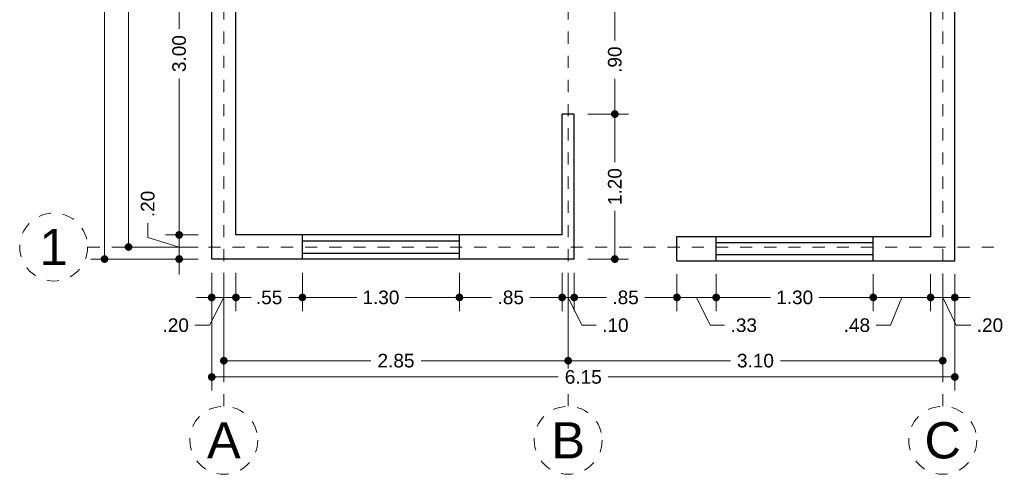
# Model space of a CAD drawing. Header units: millimetres. Extents: x 2565.3 to 2573.5, y 873.1 to 887.3.
# Tile 1 of 3: x 2565.3 to 2573.5, y 873.1 to 876.8. Entities that reach past the tile are written whole.
import ezdxf
from ezdxf.enums import TextEntityAlignment as Align

# ---------------------------------------------------------------- set-up
doc = ezdxf.new("R2010")
doc.units = ezdxf.units.MM
doc.header["$LTSCALE"] = 0.001
doc.linetypes.add('CENTER2', pattern=[28.575, 19.05, -3.175, 3.175, -3.175])
for name, color, linetype, lineweight in [('Cotas', 7, 'Continuous', 18), ('Ejes', 7, 'CENTER2', 5), ('Muros', 7, 'Continuous', 30), ('Ventanas', 250, 'Continuous', 25)]:
    doc.layers.add(name, color=color, linetype=linetype, lineweight=lineweight)
doc.styles.get("Standard").update_dxf_attribs({"font": 'arial.ttf'})
doc.dimstyles.new('1-75', dxfattribs={"dimscale": 75, "dimtxt": 0.0015, "dimasz": 0.00085, "dimexe": 0.0015, "dimexo": 0.0015, "dimgap": 0.0008, "dimtad": 0, "dimzin": 4, "dimdsep": 46, "dimtxsty": 'Standard', "dimblk": 'DOT', "dimcen": 0.0009, "dimclrd": 256, "dimclre": 256, "dimclrt": 256, "dimadec": 0, "dimazin": 0, "dimtfac": 1, "dimtofl": 0, "dimtmove": 1, "dimatfit": 2, "dimfxl": 0.0015, "dimtfill": 1, "dimtolj": 1, "dimtzin": 4, "dimlwd": -1, "dimlwe": -1, "dimarcsym": 0})

# ---------------------------------------------------------------- blocks, each defined once
blk = doc.blocks.new('_DOT')
at = {"color": 0, "linetype": 'ByBlock'}
blk.add_line((-0.5, 0), (-1, 0), dxfattribs=at)
at = {"color": 0, "linetype": 'ByBlock', "const_width": 0.5}
blk.add_lwpolyline([(-0.25, 0, 1), (0.25, 0, 1)], format="xyb", close=True, dxfattribs=at)
blk = doc.blocks.new('*D3')
at = {"layer": 'Cotas', "transparency": 16777216}
for p, q in [((2566.9004, 874.7202), (2566.9004, 873.7448)), ((2573.0504, 874.7072), (2573.0504, 873.7448)), ((2566.9641, 873.8573), (2569.7685, 873.8573)), ((2572.9866, 873.8573), (2570.1822, 873.8573))]:
    blk.add_line(p, q, dxfattribs=at)
at = {"layer": 'Defpoints', "color": 0, "transparency": 16777216}
for p in [(2566.9004, 874.8327), (2573.0504, 874.8197), (2573.0504, 873.8573)]:
    blk.add_point(p, dxfattribs=at)
at = {"layer": 'Cotas', "transparency": 16777216, "xscale": 0.06375, "yscale": 0.06375, "zscale": 0.06375, "rotation": 180}
blk.add_blockref('_DOT', (2566.9004, 873.8573), dxfattribs=at)
at = {"layer": 'Cotas', "transparency": 16777216, "xscale": 0.06375, "yscale": 0.06375, "zscale": 0.06375}
blk.add_blockref('_DOT', (2573.0504, 873.8573), dxfattribs=at)
at = {"layer": 'Cotas', "transparency": 16777216, "insert": (2569.9754, 873.8573), "char_height": 0.1125, "attachment_point": 5, "bg_fill": 3, "box_fill_scale": 1.1, "bg_fill_color": 256, "bg_fill_true_color": 13158600, "bg_fill_transparency": 0}
blk.add_mtext('\\A1;6.15', dxfattribs=at)
blk = doc.blocks.new('*D4')
at = {"layer": 'Cotas', "transparency": 16777216}
for p, q in [((2567.6504, 874.7202), (2567.6504, 874.4029)), ((2568.9504, 874.7202), (2568.9504, 874.4029)), ((2567.7141, 874.5154), (2568.0998, 874.5154)), ((2568.8866, 874.5154), (2568.501, 874.5154))]:
    blk.add_line(p, q, dxfattribs=at)
at = {"layer": 'Defpoints', "color": 0, "transparency": 16777216}
for p in [(2567.6504, 874.8327), (2568.9504, 874.8327), (2568.9504, 874.5154)]:
    blk.add_point(p, dxfattribs=at)
at = {"layer": 'Cotas', "transparency": 16777216, "xscale": 0.06375, "yscale": 0.06375, "zscale": 0.06375, "rotation": 180}
blk.add_blockref('_DOT', (2567.6504, 874.5154), dxfattribs=at)
at = {"layer": 'Cotas', "transparency": 16777216, "xscale": 0.06375, "yscale": 0.06375, "zscale": 0.06375}
blk.add_blockref('_DOT', (2568.9504, 874.5154), dxfattribs=at)
at = {"layer": 'Cotas', "transparency": 16777216, "insert": (2568.3004, 874.5154), "char_height": 0.1125, "attachment_point": 5, "bg_fill": 3, "box_fill_scale": 1.1, "bg_fill_color": 256, "bg_fill_true_color": 13158600, "bg_fill_transparency": 0}
blk.add_mtext('\\A1;1.30', dxfattribs=at)
blk = doc.blocks.new('*D5')
at = {"layer": 'Cotas', "transparency": 16777216}
for p, q in [((2567.0004, 874.7202), (2567.0004, 873.8795)), ((2569.8504, 874.7202), (2569.8504, 873.8795)), ((2567.0641, 873.992), (2568.2179, 873.992)), ((2569.7866, 873.992), (2568.6329, 873.992))]:
    blk.add_line(p, q, dxfattribs=at)
at = {"layer": 'Defpoints', "color": 0, "transparency": 16777216}
for p in [(2567.0004, 874.8327), (2569.8504, 874.8327), (2569.8504, 873.992)]:
    blk.add_point(p, dxfattribs=at)
at = {"layer": 'Cotas', "transparency": 16777216, "xscale": 0.06375, "yscale": 0.06375, "zscale": 0.06375, "rotation": 180}
blk.add_blockref('_DOT', (2567.0004, 873.992), dxfattribs=at)
at = {"layer": 'Cotas', "transparency": 16777216, "xscale": 0.06375, "yscale": 0.06375, "zscale": 0.06375}
blk.add_blockref('_DOT', (2569.8504, 873.992), dxfattribs=at)
at = {"layer": 'Cotas', "transparency": 16777216, "insert": (2568.4254, 873.992), "char_height": 0.1125, "attachment_point": 5, "bg_fill": 3, "box_fill_scale": 1.1, "bg_fill_color": 256, "bg_fill_true_color": 13158600, "bg_fill_transparency": 0}
blk.add_mtext('\\A1;2.85', dxfattribs=at)
blk = doc.blocks.new('*D6')
at = {"layer": 'Cotas', "transparency": 16777216}
for p, q in [((2569.8504, 874.7202), (2569.8504, 873.8795)), ((2572.9504, 874.7072), (2572.9504, 873.8795)), ((2569.9141, 873.992), (2571.1945, 873.992)), ((2572.8866, 873.992), (2571.6063, 873.992))]:
    blk.add_line(p, q, dxfattribs=at)
at = {"layer": 'Defpoints', "color": 0, "transparency": 16777216}
for p in [(2569.8504, 874.8327), (2572.9504, 874.8197), (2572.9504, 873.992)]:
    blk.add_point(p, dxfattribs=at)
at = {"layer": 'Cotas', "transparency": 16777216, "xscale": 0.06375, "yscale": 0.06375, "zscale": 0.06375, "rotation": 180}
blk.add_blockref('_DOT', (2569.8504, 873.992), dxfattribs=at)
at = {"layer": 'Cotas', "transparency": 16777216, "xscale": 0.06375, "yscale": 0.06375, "zscale": 0.06375}
blk.add_blockref('_DOT', (2572.9504, 873.992), dxfattribs=at)
at = {"layer": 'Cotas', "transparency": 16777216, "insert": (2571.4004, 873.992), "char_height": 0.1125, "attachment_point": 5, "bg_fill": 3, "box_fill_scale": 1.1, "bg_fill_color": 256, "bg_fill_true_color": 13158600, "bg_fill_transparency": 0}
blk.add_mtext('\\A1;3.10', dxfattribs=at)
blk = doc.blocks.new('*D7')
at = {"layer": 'Cotas', "transparency": 16777216}
for p, q in [((2568.9504, 874.7202), (2568.9504, 874.4029)), ((2569.8004, 874.7202), (2569.8004, 874.4029)), ((2569.0141, 874.5154), (2569.2164, 874.5154)), ((2569.7366, 874.5154), (2569.5343, 874.5154))]:
    blk.add_line(p, q, dxfattribs=at)
at = {"layer": 'Defpoints', "color": 0, "transparency": 16777216}
for p in [(2568.9504, 874.8327), (2569.8004, 874.8327), (2569.8004, 874.5154)]:
    blk.add_point(p, dxfattribs=at)
at = {"layer": 'Cotas', "transparency": 16777216, "xscale": 0.06375, "yscale": 0.06375, "zscale": 0.06375, "rotation": 180}
blk.add_blockref('_DOT', (2568.9504, 874.5154), dxfattribs=at)
at = {"layer": 'Cotas', "transparency": 16777216, "xscale": 0.06375, "yscale": 0.06375, "zscale": 0.06375}
blk.add_blockref('_DOT', (2569.8004, 874.5154), dxfattribs=at)
at = {"layer": 'Cotas', "transparency": 16777216, "insert": (2569.3754, 874.5154), "char_height": 0.1125, "attachment_point": 5, "bg_fill": 3, "box_fill_scale": 1.1, "bg_fill_color": 256, "bg_fill_true_color": 13158600, "bg_fill_transparency": 0}
blk.add_mtext('\\A1;.85', dxfattribs=at)
blk = doc.blocks.new('*D8')
at = {"layer": 'Cotas', "transparency": 16777216}
for p, q in [((2569.8004, 874.7202), (2569.8004, 874.4029)), ((2569.9004, 874.7202), (2569.9004, 874.4029)), ((2569.7366, 874.5154), (2569.6729, 874.5154)), ((2569.8004, 874.5154), (2569.9004, 874.5154)), ((2569.8504, 874.5154), (2569.9628, 874.2855)), ((2569.9641, 874.5154), (2570.0279, 874.5154)), ((2569.9628, 874.2855), (2570.0828, 874.2855))]:
    blk.add_line(p, q, dxfattribs=at)
at = {"layer": 'Defpoints', "color": 0, "transparency": 16777216}
for p in [(2569.8004, 874.8327), (2569.9004, 874.8327), (2569.9004, 874.5154)]:
    blk.add_point(p, dxfattribs=at)
at = {"layer": 'Cotas', "transparency": 16777216, "xscale": 0.06375, "yscale": 0.06375, "zscale": 0.06375}
blk.add_blockref('_DOT', (2569.8004, 874.5154), dxfattribs=at)
at = {"layer": 'Cotas', "transparency": 16777216, "xscale": 0.06375, "yscale": 0.06375, "zscale": 0.06375, "rotation": 180}
blk.add_blockref('_DOT', (2569.9004, 874.5154), dxfattribs=at)
at = {"layer": 'Cotas', "transparency": 16777216, "insert": (2570.2412, 874.2855), "char_height": 0.1125, "attachment_point": 5, "bg_fill": 3, "box_fill_scale": 1.1, "bg_fill_color": 256, "bg_fill_true_color": 13158600, "bg_fill_transparency": 0}
blk.add_mtext('\\A1;.10', dxfattribs=at)
blk = doc.blocks.new('*D9')
at = {"layer": 'Cotas', "transparency": 16777216}
for p, q in [((2569.9004, 874.7202), (2569.9004, 874.4029)), ((2570.7504, 874.7072), (2570.7504, 874.4029)), ((2569.9641, 874.5154), (2570.1664, 874.5154)), ((2570.6866, 874.5154), (2570.4843, 874.5154))]:
    blk.add_line(p, q, dxfattribs=at)
at = {"layer": 'Defpoints', "color": 0, "transparency": 16777216}
for p in [(2569.9004, 874.8327), (2570.7504, 874.8197), (2570.7504, 874.5154)]:
    blk.add_point(p, dxfattribs=at)
at = {"layer": 'Cotas', "transparency": 16777216, "xscale": 0.06375, "yscale": 0.06375, "zscale": 0.06375, "rotation": 180}
blk.add_blockref('_DOT', (2569.9004, 874.5154), dxfattribs=at)
at = {"layer": 'Cotas', "transparency": 16777216, "xscale": 0.06375, "yscale": 0.06375, "zscale": 0.06375}
blk.add_blockref('_DOT', (2570.7504, 874.5154), dxfattribs=at)
at = {"layer": 'Cotas', "transparency": 16777216, "insert": (2570.3254, 874.5154), "char_height": 0.1125, "attachment_point": 5, "bg_fill": 3, "box_fill_scale": 1.1, "bg_fill_color": 256, "bg_fill_true_color": 13158600, "bg_fill_transparency": 0}
blk.add_mtext('\\A1;.85', dxfattribs=at)
blk = doc.blocks.new('*D10')
at = {"layer": 'Cotas', "transparency": 16777216}
for p, q in [((2570.7504, 874.7072), (2570.7504, 874.4029)), ((2571.0754, 874.7072), (2571.0754, 874.4029)), ((2570.8141, 874.5154), (2571.0116, 874.5154)), ((2570.9129, 874.5154), (2571.0254, 874.2853)), ((2571.0254, 874.2853), (2571.1454, 874.2853))]:
    blk.add_line(p, q, dxfattribs=at)
at = {"layer": 'Defpoints', "color": 0, "transparency": 16777216}
for p in [(2570.7504, 874.8197), (2571.0754, 874.8197), (2571.0754, 874.5154)]:
    blk.add_point(p, dxfattribs=at)
at = {"layer": 'Cotas', "transparency": 16777216, "xscale": 0.06375, "yscale": 0.06375, "zscale": 0.06375, "rotation": 180}
blk.add_blockref('_DOT', (2570.7504, 874.5154), dxfattribs=at)
at = {"layer": 'Cotas', "transparency": 16777216, "xscale": 0.06375, "yscale": 0.06375, "zscale": 0.06375}
blk.add_blockref('_DOT', (2571.0754, 874.5154), dxfattribs=at)
at = {"layer": 'Cotas', "transparency": 16777216, "insert": (2571.3039, 874.2853), "char_height": 0.1125, "attachment_point": 5, "bg_fill": 3, "box_fill_scale": 1.1, "bg_fill_color": 256, "bg_fill_true_color": 13158600, "bg_fill_transparency": 0}
blk.add_mtext('\\A1;.33', dxfattribs=at)
blk = doc.blocks.new('*D11')
at = {"layer": 'Cotas', "transparency": 16777216}
for p, q in [((2571.0754, 874.7072), (2571.0754, 874.4029)), ((2572.3754, 874.7072), (2572.3754, 874.4029)), ((2571.1391, 874.5154), (2571.5248, 874.5154)), ((2572.3116, 874.5154), (2571.926, 874.5154))]:
    blk.add_line(p, q, dxfattribs=at)
at = {"layer": 'Defpoints', "color": 0, "transparency": 16777216}
for p in [(2571.0754, 874.8197), (2572.3754, 874.8197), (2572.3754, 874.5154)]:
    blk.add_point(p, dxfattribs=at)
at = {"layer": 'Cotas', "transparency": 16777216, "xscale": 0.06375, "yscale": 0.06375, "zscale": 0.06375, "rotation": 180}
blk.add_blockref('_DOT', (2571.0754, 874.5154), dxfattribs=at)
at = {"layer": 'Cotas', "transparency": 16777216, "xscale": 0.06375, "yscale": 0.06375, "zscale": 0.06375}
blk.add_blockref('_DOT', (2572.3754, 874.5154), dxfattribs=at)
at = {"layer": 'Cotas', "transparency": 16777216, "insert": (2571.7254, 874.5154), "char_height": 0.1125, "attachment_point": 5, "bg_fill": 3, "box_fill_scale": 1.1, "bg_fill_color": 256, "bg_fill_true_color": 13158600, "bg_fill_transparency": 0}
blk.add_mtext('\\A1;1.30', dxfattribs=at)
blk = doc.blocks.new('*D12')
at = {"layer": 'Cotas', "transparency": 16777216}
for p, q in [((2572.3754, 874.7072), (2572.3754, 874.4029)), ((2572.8504, 874.7072), (2572.8504, 874.4029)), ((2572.4391, 874.5154), (2572.7866, 874.5154)), ((2572.6129, 874.5154), (2572.5186, 874.2855)), ((2572.5186, 874.2855), (2572.3986, 874.2855))]:
    blk.add_line(p, q, dxfattribs=at)
at = {"layer": 'Defpoints', "color": 0, "transparency": 16777216}
for p in [(2572.3754, 874.8197), (2572.8504, 874.8197), (2572.8504, 874.5154)]:
    blk.add_point(p, dxfattribs=at)
at = {"layer": 'Cotas', "transparency": 16777216, "xscale": 0.06375, "yscale": 0.06375, "zscale": 0.06375, "rotation": 180}
blk.add_blockref('_DOT', (2572.3754, 874.5154), dxfattribs=at)
at = {"layer": 'Cotas', "transparency": 16777216, "xscale": 0.06375, "yscale": 0.06375, "zscale": 0.06375}
blk.add_blockref('_DOT', (2572.8504, 874.5154), dxfattribs=at)
at = {"layer": 'Cotas', "transparency": 16777216, "insert": (2572.24, 874.2855), "char_height": 0.1125, "attachment_point": 5, "bg_fill": 3, "box_fill_scale": 1.1, "bg_fill_color": 256, "bg_fill_true_color": 13158600, "bg_fill_transparency": 0}
blk.add_mtext('\\A1;.48', dxfattribs=at)
blk = doc.blocks.new('*D13')
at = {"layer": 'Cotas', "transparency": 16777216}
for p, q in [((2572.8504, 874.7072), (2572.8504, 874.4029)), ((2573.0504, 874.7072), (2573.0504, 874.4029)), ((2572.7866, 874.5154), (2572.7229, 874.5154)), ((2572.8504, 874.5154), (2573.0504, 874.5154)), ((2572.9504, 874.5154), (2573.0628, 874.2855)), ((2573.1141, 874.5154), (2573.1779, 874.5154)), ((2573.0628, 874.2855), (2573.1828, 874.2855))]:
    blk.add_line(p, q, dxfattribs=at)
at = {"layer": 'Defpoints', "color": 0, "transparency": 16777216}
for p in [(2572.8504, 874.8197), (2573.0504, 874.8197), (2573.0504, 874.5154)]:
    blk.add_point(p, dxfattribs=at)
at = {"layer": 'Cotas', "transparency": 16777216, "xscale": 0.06375, "yscale": 0.06375, "zscale": 0.06375}
blk.add_blockref('_DOT', (2572.8504, 874.5154), dxfattribs=at)
at = {"layer": 'Cotas', "transparency": 16777216, "xscale": 0.06375, "yscale": 0.06375, "zscale": 0.06375, "rotation": 180}
blk.add_blockref('_DOT', (2573.0504, 874.5154), dxfattribs=at)
at = {"layer": 'Cotas', "transparency": 16777216, "insert": (2573.3412, 874.2855), "char_height": 0.1125, "attachment_point": 5, "bg_fill": 3, "box_fill_scale": 1.1, "bg_fill_color": 256, "bg_fill_true_color": 13158600, "bg_fill_transparency": 0}
blk.add_mtext('\\A1;.20', dxfattribs=at)
blk = doc.blocks.new('*D14')
at = {"layer": 'Cotas', "transparency": 16777216}
for p, q in [((2567.1004, 874.7202), (2567.1004, 874.4029)), ((2567.6504, 874.7202), (2567.6504, 874.4029)), ((2567.1641, 874.5154), (2567.2164, 874.5154)), ((2567.5866, 874.5154), (2567.5343, 874.5154))]:
    blk.add_line(p, q, dxfattribs=at)
at = {"layer": 'Defpoints', "color": 0, "transparency": 16777216}
for p in [(2567.1004, 874.8327), (2567.6504, 874.8327), (2567.1004, 874.5154)]:
    blk.add_point(p, dxfattribs=at)
at = {"layer": 'Cotas', "transparency": 16777216, "xscale": 0.06375, "yscale": 0.06375, "zscale": 0.06375, "rotation": 180}
blk.add_blockref('_DOT', (2567.1004, 874.5154), dxfattribs=at)
at = {"layer": 'Cotas', "transparency": 16777216, "xscale": 0.06375, "yscale": 0.06375, "zscale": 0.06375}
blk.add_blockref('_DOT', (2567.6504, 874.5154), dxfattribs=at)
at = {"layer": 'Cotas', "transparency": 16777216, "insert": (2567.3754, 874.5154), "char_height": 0.1125, "attachment_point": 5, "bg_fill": 3, "box_fill_scale": 1.1, "bg_fill_color": 256, "bg_fill_true_color": 13158600, "bg_fill_transparency": 0}
blk.add_mtext('\\A1;.55', dxfattribs=at)
blk = doc.blocks.new('*D15')
at = {"layer": 'Cotas', "transparency": 16777216}
for p, q in [((2566.9004, 874.7202), (2566.9004, 874.4029)), ((2567.1004, 874.7202), (2567.1004, 874.4029)), ((2566.8366, 874.5154), (2566.7729, 874.5154)), ((2567.0004, 874.5154), (2566.8806, 874.2855)), ((2567.1004, 874.5154), (2566.9004, 874.5154)), ((2567.1641, 874.5154), (2567.2279, 874.5154)), ((2566.8806, 874.2855), (2566.7606, 874.2855))]:
    blk.add_line(p, q, dxfattribs=at)
at = {"layer": 'Defpoints', "color": 0, "transparency": 16777216}
for p in [(2566.9004, 874.8327), (2567.1004, 874.8327), (2566.9004, 874.5154)]:
    blk.add_point(p, dxfattribs=at)
at = {"layer": 'Cotas', "transparency": 16777216, "xscale": 0.06375, "yscale": 0.06375, "zscale": 0.06375}
blk.add_blockref('_DOT', (2566.9004, 874.5154), dxfattribs=at)
at = {"layer": 'Cotas', "transparency": 16777216, "xscale": 0.06375, "yscale": 0.06375, "zscale": 0.06375, "rotation": 180}
blk.add_blockref('_DOT', (2567.1004, 874.5154), dxfattribs=at)
at = {"layer": 'Cotas', "transparency": 16777216, "insert": (2566.6023, 874.2855), "char_height": 0.1125, "attachment_point": 5, "bg_fill": 3, "box_fill_scale": 1.1, "bg_fill_color": 256, "bg_fill_true_color": 13158600, "bg_fill_transparency": 0}
blk.add_mtext('\\A1;.20', dxfattribs=at)
blk = doc.blocks.new('*D16')
at = {"layer": 'Cotas', "transparency": 16777216}
for p, q in [((2566.7879, 886.9327), (2565.9006, 886.9327)), ((2566.0131, 886.8689), (2566.0131, 881.127)), ((2566.0131, 874.8964), (2566.0131, 880.6384)), ((2566.7879, 874.8327), (2565.9006, 874.8327))]:
    blk.add_line(p, q, dxfattribs=at)
at = {"layer": 'Defpoints', "color": 0, "transparency": 16777216}
for p in [(2566.9004, 886.9327), (2566.0131, 874.8327), (2566.9004, 874.8327)]:
    blk.add_point(p, dxfattribs=at)
at = {"layer": 'Cotas', "transparency": 16777216, "xscale": 0.06375, "yscale": 0.06375, "zscale": 0.06375}
for p, rotation in [((2566.0131, 886.9327), 90), ((2566.0131, 874.8327), 270)]:
    blk.add_blockref('_DOT', p, dxfattribs=dict(at, rotation=rotation))
at = {"layer": 'Cotas', "transparency": 16777216, "insert": (2566.0131, 880.8827), "char_height": 0.1125, "attachment_point": 5, "rotation": 90, "bg_fill": 3, "box_fill_scale": 1.1, "bg_fill_color": 256, "bg_fill_true_color": 13158600, "bg_fill_transparency": 0}
blk.add_mtext('\\A1;12.10', dxfattribs=at)
blk = doc.blocks.new('*D17')
at = {"layer": 'Cotas', "transparency": 16777216}
for p, q in [((2566.7879, 881.1827), (2566.099, 881.1827)), ((2566.2115, 881.1189), (2566.2115, 878.2645)), ((2566.2115, 874.9964), (2566.2115, 877.8508)), ((2566.7879, 874.9327), (2566.099, 874.9327))]:
    blk.add_line(p, q, dxfattribs=at)
at = {"layer": 'Defpoints', "color": 0, "transparency": 16777216}
for p in [(2566.2115, 881.1827), (2566.9004, 881.1827), (2566.9004, 874.9327)]:
    blk.add_point(p, dxfattribs=at)
at = {"layer": 'Cotas', "transparency": 16777216, "xscale": 0.06375, "yscale": 0.06375, "zscale": 0.06375}
for p, rotation in [((2566.2115, 881.1827), 90), ((2566.2115, 874.9327), 270)]:
    blk.add_blockref('_DOT', p, dxfattribs=dict(at, rotation=rotation))
at = {"layer": 'Cotas', "transparency": 16777216, "insert": (2566.2115, 878.0577), "char_height": 0.1125, "attachment_point": 5, "rotation": 90, "bg_fill": 3, "box_fill_scale": 1.1, "bg_fill_color": 256, "bg_fill_true_color": 13158600, "bg_fill_transparency": 0}
blk.add_mtext('\\A1;6.25', dxfattribs=at)
blk = doc.blocks.new('*D26')
at = {"layer": 'Cotas', "transparency": 16777216}
for p, q in [((2566.7879, 878.0327), (2566.5181, 878.0327)), ((2566.6306, 877.9689), (2566.6306, 876.7386)), ((2566.6306, 875.0964), (2566.6306, 876.3268)), ((2566.7879, 875.0327), (2566.5181, 875.0327))]:
    blk.add_line(p, q, dxfattribs=at)
at = {"layer": 'Defpoints', "color": 0, "transparency": 16777216}
for p in [(2566.9004, 878.0327), (2566.6306, 875.0327), (2566.9004, 875.0327)]:
    blk.add_point(p, dxfattribs=at)
at = {"layer": 'Cotas', "transparency": 16777216, "xscale": 0.06375, "yscale": 0.06375, "zscale": 0.06375}
for p, rotation in [((2566.6306, 878.0327), 90), ((2566.6306, 875.0327), 270)]:
    blk.add_blockref('_DOT', p, dxfattribs=dict(at, rotation=rotation))
at = {"layer": 'Cotas', "transparency": 16777216, "insert": (2566.6306, 876.5327), "char_height": 0.1125, "attachment_point": 5, "rotation": 90, "bg_fill": 3, "box_fill_scale": 1.1, "bg_fill_color": 256, "bg_fill_true_color": 13158600, "bg_fill_transparency": 0}
blk.add_mtext('\\A1;3.00', dxfattribs=at)
blk = doc.blocks.new('*D27')
at = {"layer": 'Cotas', "transparency": 16777216}
for p, q in [((2566.6306, 875.0964), (2566.6306, 875.1602)), ((2566.3707, 875.0107), (2566.3707, 875.1307)), ((2566.6306, 874.9327), (2566.3707, 875.0107)), ((2566.7879, 875.0327), (2566.5181, 875.0327)), ((2566.6306, 875.0327), (2566.6306, 874.8327)), ((2566.7879, 874.8327), (2566.5181, 874.8327)), ((2566.6306, 874.7689), (2566.6306, 874.7052))]:
    blk.add_line(p, q, dxfattribs=at)
at = {"layer": 'Defpoints', "color": 0, "transparency": 16777216}
for p in [(2566.9004, 875.0327), (2566.6306, 874.8327), (2566.9004, 874.8327)]:
    blk.add_point(p, dxfattribs=at)
at = {"layer": 'Cotas', "transparency": 16777216, "xscale": 0.06375, "yscale": 0.06375, "zscale": 0.06375}
for p, rotation in [((2566.6306, 875.0327), 270), ((2566.6306, 874.8327), 90)]:
    blk.add_blockref('_DOT', p, dxfattribs=dict(at, rotation=rotation))
at = {"layer": 'Cotas', "transparency": 16777216, "insert": (2566.3707, 875.289), "char_height": 0.1125, "attachment_point": 5, "rotation": 90, "bg_fill": 3, "box_fill_scale": 1.1, "bg_fill_color": 256, "bg_fill_true_color": 13158600, "bg_fill_transparency": 0}
blk.add_mtext('\\A1;.20', dxfattribs=at)
blk = doc.blocks.new('*D30')
at = {"layer": 'Cotas', "transparency": 16777216}
for p, q in [((2570.0129, 876.0327), (2570.3491, 876.0327)), ((2570.2366, 875.9689), (2570.2366, 875.6333)), ((2570.2366, 874.8964), (2570.2366, 875.2321)), ((2570.0129, 874.8327), (2570.3491, 874.8327))]:
    blk.add_line(p, q, dxfattribs=at)
at = {"layer": 'Defpoints', "color": 0, "transparency": 16777216}
for p in [(2569.9004, 876.0327), (2570.2366, 876.0327), (2569.9004, 874.8327)]:
    blk.add_point(p, dxfattribs=at)
at = {"layer": 'Cotas', "transparency": 16777216, "xscale": 0.06375, "yscale": 0.06375, "zscale": 0.06375}
for p, rotation in [((2570.2366, 876.0327), 90), ((2570.2366, 874.8327), 270)]:
    blk.add_blockref('_DOT', p, dxfattribs=dict(at, rotation=rotation))
at = {"layer": 'Cotas', "transparency": 16777216, "insert": (2570.2366, 875.4327), "char_height": 0.1125, "attachment_point": 5, "rotation": 90, "bg_fill": 3, "box_fill_scale": 1.1, "bg_fill_color": 256, "bg_fill_true_color": 13158600, "bg_fill_transparency": 0}
blk.add_mtext('\\A1;1.20', dxfattribs=at)
blk = doc.blocks.new('*D31')
at = {"layer": 'Cotas', "transparency": 16777216}
for p, q in [((2570.0129, 876.9327), (2570.3491, 876.9327)), ((2570.2366, 876.8689), (2570.2366, 876.641)), ((2570.2366, 876.0964), (2570.2366, 876.3243)), ((2570.0129, 876.0327), (2570.3491, 876.0327))]:
    blk.add_line(p, q, dxfattribs=at)
at = {"layer": 'Defpoints', "color": 0, "transparency": 16777216}
for p in [(2569.9004, 876.9327), (2570.2366, 876.9327), (2569.9004, 876.0327)]:
    blk.add_point(p, dxfattribs=at)
at = {"layer": 'Cotas', "transparency": 16777216, "xscale": 0.06375, "yscale": 0.06375, "zscale": 0.06375}
for p, rotation in [((2570.2366, 876.9327), 90), ((2570.2366, 876.0327), 270)]:
    blk.add_blockref('_DOT', p, dxfattribs=dict(at, rotation=rotation))
at = {"layer": 'Cotas', "transparency": 16777216, "insert": (2570.2366, 876.4827), "char_height": 0.1125, "attachment_point": 5, "rotation": 90, "bg_fill": 3, "box_fill_scale": 1.1, "bg_fill_color": 256, "bg_fill_true_color": 13158600, "bg_fill_transparency": 0}
blk.add_mtext('\\A1;.90', dxfattribs=at)

msp = doc.modelspace()

# ---------------------------------------------------------------- linework, layer by layer
at = {"layer": 'Ejes', "linetype": 'CENTER2'}
for p, q in [((2567.0004, 873.6148), (2567.0004, 887.3327)), ((2569.8504, 873.6148), (2569.8504, 887.3327)), ((2572.9504, 873.6148), (2572.9504, 881.6327)), ((2565.8733, 874.9327), (2573.4504, 874.9327))]:
    msp.add_line(p, q, dxfattribs=at)
at = {"layer": 'Ejes'}
for centre in [(2565.5921, 874.9327), (2567.0004, 873.3336), (2569.8504, 873.3336), (2572.9504, 873.3336)]:
    msp.add_circle(centre, 0.2812, dxfattribs=at)
at = {"layer": 'Muros'}
for p, q in [((2566.9004, 874.8327), (2566.9004, 886.9327)), ((2573.0504, 874.8197), (2573.0504, 881.2327)), ((2572.8504, 879.9827), (2572.8504, 875.0197)), ((2567.1004, 875.0327), (2567.1004, 878.0327)), ((2569.8004, 875.0327), (2569.8004, 876.0327)), ((2569.9004, 876.0327), (2569.8004, 876.0327)), ((2569.9004, 874.8327), (2569.9004, 876.0327)), ((2569.8004, 875.0327), (2567.1004, 875.0327)), ((2570.7504, 874.8197), (2570.7504, 875.0197)), ((2570.7504, 875.0197), (2572.8504, 875.0197)), ((2569.9004, 874.8327), (2566.9004, 874.8327)), ((2570.7504, 874.8197), (2573.0504, 874.8197))]:
    msp.add_line(p, q, dxfattribs=at)
at = {"layer": 'Ventanas'}
for p, q in [((2567.6504, 874.8327), (2567.6504, 875.0327)), ((2567.6504, 874.9827), (2568.9504, 874.9827)), ((2568.9504, 874.8327), (2568.9504, 875.0327)), ((2571.0754, 874.8197), (2571.0754, 875.0197)), ((2572.3754, 874.8197), (2572.3754, 875.0197)), ((2571.0754, 874.9697), (2572.3754, 874.9697)), ((2567.6504, 874.8827), (2568.9504, 874.8827)), ((2571.0754, 874.8697), (2572.3754, 874.8697))]:
    msp.add_line(p, q, dxfattribs=at)

# ---------------------------------------------------------------- texts
at = {"layer": 'Ejes'}
for s, p in [('1', (2565.5921, 874.9327)), ('A', (2567.0004, 873.3336)), ('B', (2569.8504, 873.3336)), ('C', (2572.9504, 873.3336))]:
    msp.add_text(s, height=0.3, dxfattribs=at).set_placement(p, align=Align.MIDDLE_CENTER)

# ---------------------------------------------------------------- next in the draw order: dimensions: what is measured, and where the dimension line sits
at = {"layer": 'Cotas'}
dim = msp.add_linear_dim(base=(2568.9504, 874.5154), p1=(2567.6504, 874.8327), p2=(2568.9504, 874.8327), dimstyle='1-75', dxfattribs=at)
dim.commit()
dim.dimension.update_dxf_attribs({"geometry": '*D4', "text_midpoint": (2568.3004, 874.5154)})

# ---------------------------------------------------------------- next in the draw order: dimensions: what is measured, and where the dimension line sits
dim = msp.add_linear_dim(base=(2569.8504, 873.992), p1=(2567.0004, 874.8327), p2=(2569.8504, 874.8327), dimstyle='1-75', dxfattribs=at)
dim.commit()
dim.dimension.update_dxf_attribs({"geometry": '*D5', "text_midpoint": (2568.4254, 873.992)})

# ---------------------------------------------------------------- next in the draw order: dimensions: what is measured, and where the dimension line sits
dim = msp.add_linear_dim(base=(2572.9504, 873.992), p1=(2569.8504, 874.8327), p2=(2572.9504, 874.8197), dimstyle='1-75', dxfattribs=at)
dim.commit()
dim.dimension.update_dxf_attribs({"geometry": '*D6', "text_midpoint": (2571.4004, 873.992)})

# ---------------------------------------------------------------- next in the draw order: dimensions: what is measured, and where the dimension line sits
dim = msp.add_linear_dim(base=(2573.0504, 873.8573), p1=(2566.9004, 874.8327), p2=(2573.0504, 874.8197), dimstyle='1-75', dxfattribs=at)
dim.commit()
dim.dimension.update_dxf_attribs({"geometry": '*D3', "text_midpoint": (2569.9754, 873.8573)})

# ---------------------------------------------------------------- next in the draw order: dimensions: what is measured, and where the dimension line sits
dim = msp.add_linear_dim(base=(2567.1004, 874.5154), p1=(2567.6504, 874.8327), p2=(2567.1004, 874.8327), dimstyle='1-75', dxfattribs=at)
dim.commit()
dim.dimension.update_dxf_attribs({"geometry": '*D14', "text_midpoint": (2567.3754, 874.5154), "dimtype": 160})
dim = msp.add_linear_dim(base=(2569.8004, 874.5154), p1=(2568.9504, 874.8327), p2=(2569.8004, 874.8327), dimstyle='1-75', dxfattribs=at)
dim.commit()
dim.dimension.update_dxf_attribs({"geometry": '*D7', "text_midpoint": (2569.3754, 874.5154)})

# ---------------------------------------------------------------- next in the draw order: dimensions: what is measured, and where the dimension line sits
for base, p1, p2, picture, middle in [((2566.9004, 874.5154), (2567.1004, 874.8327), (2566.9004, 874.8327), '*D15', (2566.7006, 874.2855)), ((2569.9004, 874.5154), (2569.8004, 874.8327), (2569.9004, 874.8327), '*D8', (2570.1428, 874.2855))]:
    dim = msp.add_linear_dim(base=base, p1=p1, p2=p2, dimstyle='1-75', dxfattribs=at)
    dim.commit()
    dim.dimension.update_dxf_attribs({"geometry": picture, "text_midpoint": middle, "dimtype": 160})

# ---------------------------------------------------------------- next in the draw order: dimensions: what is measured, and where the dimension line sits
dim = msp.add_linear_dim(base=(2566.0131, 874.8327), p1=(2566.9004, 886.9327), p2=(2566.9004, 874.8327), angle=90, dimstyle='1-75', dxfattribs=at)
dim.commit()
dim.dimension.update_dxf_attribs({"geometry": '*D16', "text_midpoint": (2566.0131, 880.8827)})
dim = msp.add_linear_dim(base=(2570.7504, 874.5154), p1=(2569.9004, 874.8327), p2=(2570.7504, 874.8197), dimstyle='1-75', dxfattribs=at)
dim.commit()
dim.dimension.update_dxf_attribs({"geometry": '*D9', "text_midpoint": (2570.3254, 874.5154)})

# ---------------------------------------------------------------- next in the draw order: dimensions: what is measured, and where the dimension line sits
for base, p1, p2, picture, middle in [((2566.2115, 881.1827), (2566.9004, 874.9327), (2566.9004, 881.1827), '*D17', (2566.2115, 878.0577)), ((2570.2366, 876.0327), (2569.9004, 874.8327), (2569.9004, 876.0327), '*D30', (2570.2366, 875.4327))]:
    dim = msp.add_linear_dim(base=base, p1=p1, p2=p2, angle=90, dimstyle='1-75', dxfattribs=at)
    dim.commit()
    dim.dimension.update_dxf_attribs({"geometry": picture, "text_midpoint": middle})
dim = msp.add_linear_dim(base=(2571.0753835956, 874.515423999), p1=(2570.7503835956, 874.8196698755), p2=(2571.0753835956, 874.8196698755), dimstyle='1-75', dxfattribs=at)
dim.commit()
dim.dimension.update_dxf_attribs({"geometry": '*D10', "text_midpoint": (2571.2053636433, 874.2853366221), "dimtype": 160})

# ---------------------------------------------------------------- next in the draw order: dimensions: what is measured, and where the dimension line sits
for base, p1, p2, picture, middle in [((2566.6306, 875.0327), (2566.9004, 878.0327), (2566.9004, 875.0327), '*D26', (2566.6306, 876.5327)), ((2570.2366, 876.9327), (2569.9004, 876.0327), (2569.9004, 876.9327), '*D31', (2570.2366, 876.4827))]:
    dim = msp.add_linear_dim(base=base, p1=p1, p2=p2, angle=90, dimstyle='1-75', dxfattribs=at)
    dim.commit()
    dim.dimension.update_dxf_attribs({"geometry": picture, "text_midpoint": middle})
dim = msp.add_linear_dim(base=(2572.3754, 874.5154), p1=(2571.0754, 874.8197), p2=(2572.3754, 874.8197), dimstyle='1-75', dxfattribs=at)
dim.commit()
dim.dimension.update_dxf_attribs({"geometry": '*D11', "text_midpoint": (2571.7254, 874.5154)})

# ---------------------------------------------------------------- next in the draw order: dimensions: what is measured, and where the dimension line sits
dim = msp.add_linear_dim(base=(2566.6306, 874.8327), p1=(2566.9004, 875.0327), p2=(2566.9004, 874.8327), angle=90, dimstyle='1-75', dxfattribs=at)
dim.commit()
dim.dimension.update_dxf_attribs({"geometry": '*D27', "text_midpoint": (2566.3707, 875.1907)})
dim = msp.add_linear_dim(base=(2572.8503835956, 874.515423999), p1=(2572.3753835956, 874.8196698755), p2=(2572.8503835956, 874.8196698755), dimstyle='1-75', dxfattribs=at)
dim.commit()
dim.dimension.update_dxf_attribs({"geometry": '*D12', "text_midpoint": (2572.3386360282, 874.2854517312), "dimtype": 160})

# ---------------------------------------------------------------- next in the draw order: dimensions: what is measured, and where the dimension line sits
dim = msp.add_linear_dim(base=(2573.0504, 874.5154), p1=(2572.8504, 874.8197), p2=(2573.0504, 874.8197), dimstyle='1-75', dxfattribs=at)
dim.commit()
dim.dimension.update_dxf_attribs({"geometry": '*D13', "text_midpoint": (2573.2428, 874.2855), "dimtype": 160})

doc.saveas('drawing.dxf')
